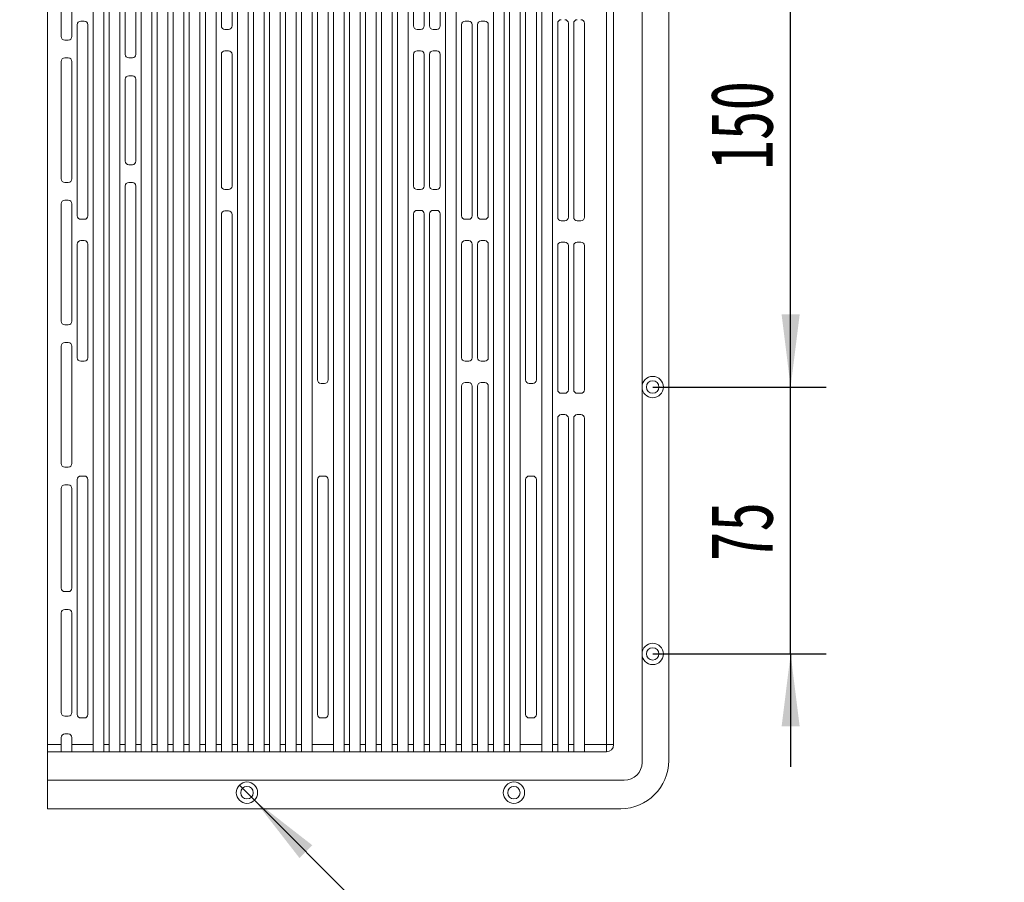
# Model space of a CAD drawing. Header units: millimetres. Extents: x 0 to 658, y -2 to 210.
# Tile 6 of 11: x 218 to 273, y 76 to 125. Entities that reach past the tile are written whole.
import ezdxf

# ---------------------------------------------------------------- set-up
doc = ezdxf.new("R2010")
doc.units = ezdxf.units.MM
doc.layers.add('图框', color=7, linetype='Continuous')
doc.styles.add('SLDTEXTSTYLE0', font='TXT', dxfattribs={"width": 0.7, "bigfont": 'bigfont'})
doc.styles.add('SLDTEXTSTYLE1', font='TXT', dxfattribs={"width": 0.7})
doc.styles.add('SLDTEXTSTYLE4', font='TXT', dxfattribs={"width": 0.633333})
doc.styles.add('SLDTEXTSTYLE7', font='TXT', dxfattribs={"width": 0.642857})
doc.dimstyles.new('SLDDIMSTYLE0', dxfattribs={"dimtxt": 3.5, "dimasz": 4.08, "dimexe": 0, "dimexo": 0.0625, "dimgap": 0.875, "dimtad": 2, "dimlfac": 5, "dimrnd": 1e-09, "dimzin": 12, "dimdsep": 46, "dimtxsty": 'SLDTEXTSTYLE1', "dimsah": 1, "dimcen": 0.09, "dimadec": 0, "dimazin": 3, "dimtfac": 1, "dimtofl": 0, "dimtmove": 0, "dimatfit": 3, "dimfxl": 0, "dimfrac": 2, "dimtolj": 1, "dimtzin": 12, "dimarcsym": 0})
doc.dimstyles.new('SLDDIMSTYLE1', dxfattribs={"dimtxt": 3.5, "dimasz": 4.08, "dimexe": 0, "dimexo": 0.0625, "dimgap": 0.875, "dimtad": 0, "dimtih": 1, "dimtoh": 1, "dimdec": 6, "dimlfac": 5, "dimrnd": 1e-09, "dimzin": 12, "dimdsep": 46, "dimtxsty": 'SLDTEXTSTYLE1', "dimblk1": 'NONE', "dimsah": 1, "dimcen": 0, "dimadec": 0, "dimazin": 3, "dimtfac": 1, "dimtmove": 0, "dimatfit": 3, "dimldrblk": 'NONE', "dimfxl": 0, "dimfrac": 2, "dimtolj": 1, "dimtzin": 12, "dimarcsym": 0})
doc.dimstyles.new('SLDDIMSTYLE2', dxfattribs={"dimtxt": 3.5, "dimasz": 4.08, "dimexe": 0, "dimexo": 0.0625, "dimgap": 0.875, "dimtad": 2, "dimlfac": 5, "dimrnd": 1e-09, "dimzin": 12, "dimdsep": 46, "dimtxsty": 'SLDTEXTSTYLE1', "dimsah": 1, "dimcen": 0.09, "dimadec": 0, "dimazin": 3, "dimtfac": 1, "dimtmove": 0, "dimatfit": 0, "dimfxl": 0, "dimfrac": 2, "dimtolj": 1, "dimtzin": 12, "dimarcsym": 0})
doc.dimstyles.new('SLDDIMSTYLE6', dxfattribs={"dimtxt": 3.5, "dimasz": 4.08, "dimexe": 0, "dimexo": 0.0625, "dimgap": 0.875, "dimtad": 0, "dimtih": 1, "dimtoh": 1, "dimlfac": 5, "dimrnd": 1e-09, "dimzin": 4, "dimdsep": 46, "dimtxsty": 'SLDTEXTSTYLE1', "dimblk1": 'NONE', "dimsah": 1, "dimcen": 0, "dimadec": 0, "dimazin": 1, "dimtfac": 1, "dimtmove": 0, "dimatfit": 3, "dimldrblk": 'NONE', "dimfxl": 0, "dimfrac": 2, "dimtolj": 1, "dimtzin": 12, "dimarcsym": 0})

# ---------------------------------------------------------------- blocks, each defined once
blk = doc.blocks.new('SW_SYMBOL_HOLE_DEPTH')
at = {"layer": '图框', "color": 0}
for p, q in [((0, 875), (800, 875)), ((400, 875), (400, 75)), ((100, 555), (400, 75)), ((700, 555), (400, 75))]:
    blk.add_line(p, q, dxfattribs=at)
blk = doc.blocks.new('SW_SYMBOL_HOLE_SINK')
at = {"layer": '图框', "color": 0}
for p, q in [((0, 875), (800, 75)), ((800, 75), (1600, 875))]:
    blk.add_line(p, q, dxfattribs=at)
blk = doc.blocks.new('_D_1')
at = {"layer": '图框'}
for p, q in [((113.951, 85.067), (114.413, 84.852)), ((114.413, 84.852), (161.264, 63.058)), ((161.264, 63.058), (210.309, 63.058))]:
    blk.add_line(p, q, dxfattribs=at)
blk.add_solid([(114.413, 84.852), (117.898, 82.671), (118.327, 83.592)], dxfattribs=at)
at = {"layer": '图框', "xscale": 0.004072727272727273, "yscale": 0.004072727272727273, "zscale": 0.004072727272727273}
for name, p in [('SW_SYMBOL_HOLE_DEPTH', (199.005, 62.417)), ('SW_SYMBOL_HOLE_DEPTH', (187.701, 57.417)), ('SW_SYMBOL_HOLE_SINK', (162.852, 52.417))]:
    blk.add_blockref(name, p, dxfattribs=at)
at = {"layer": '图框', "char_height": 3.5, "attachment_point": 1}
for s, insert, style in [('26 x  M2.5 - 6H', (166.416, 66.643), 'SLDTEXTSTYLE4'), ('5', (204.64, 66.643), 'SLDTEXTSTYLE1'), ('%%c', (171.61, 61.643), 'SLDTEXTSTYLE1'), ('2.05', (177.449, 61.643), 'SLDTEXTSTYLE1'), ('4.50', (193.336, 61.643), 'SLDTEXTSTYLE1'), ('%%c', (169.777, 56.643), 'SLDTEXTSTYLE1'), ('2.55 X 90\\M+1818B, \\M+18BDF\\M+1925B', (175.616, 56.643), 'SLDTEXTSTYLE0')]:
    blk.add_mtext(s, dxfattribs=dict(at, insert=insert, style=style))
blk = doc.blocks.new('_NONE')
blk = doc.blocks.new('_D_42')
at = {"layer": '图框'}
for p, q in [((253.614, 134.16), (263.364, 134.16)), ((261.364, 104.16), (261.364, 134.16)), ((253.614, 104.16), (263.364, 104.16))]:
    blk.add_line(p, q, dxfattribs=at)
for points in [[(261.364, 134.16), (260.856, 130.08), (261.872, 130.08)], [(261.364, 104.16), (261.872, 108.24), (260.856, 108.24)]]:
    blk.add_solid(points, dxfattribs=at)
at = {"layer": '图框', "insert": (256.852, 116.37), "char_height": 3.5, "attachment_point": 1, "rotation": 90, "style": 'SLDTEXTSTYLE1'}
blk.add_mtext('150', dxfattribs=at)
blk = doc.blocks.new('_D_43')
at = {"layer": '图框'}
for p, q in [((261.364, 104.16), (261.364, 110.51)), ((253.614, 104.16), (263.364, 104.16)), ((261.364, 89.16), (261.364, 104.16)), ((253.614, 89.16), (263.364, 89.16)), ((261.364, 89.16), (261.364, 82.81))]:
    blk.add_line(p, q, dxfattribs=at)
for points in [[(261.364, 104.16), (261.872, 108.24), (260.856, 108.24)], [(261.364, 89.16), (260.856, 85.08), (261.872, 85.08)]]:
    blk.add_solid(points, dxfattribs=at)
at = {"layer": '图框', "insert": (256.852, 94.37), "char_height": 3.5, "attachment_point": 1, "rotation": 90, "style": 'SLDTEXTSTYLE1'}
blk.add_mtext('75', dxfattribs=at)
blk = doc.blocks.new('SW_SYMBOL_HOLE_SPOT')
at = {"layer": '图框', "color": 0}
for p, q in [((0, 875), (0, 75)), ((1600, 75), (1600, 875)), ((0, 75), (1600, 75))]:
    blk.add_line(p, q, dxfattribs=at)
blk = doc.blocks.new('_D_47')
at = {"layer": '图框'}
for p, q in [((230.39, 81.784), (231.238, 80.935)), ((231.238, 80.935), (247.269, 64.886)), ((247.269, 64.886), (288.982, 64.886))]:
    blk.add_line(p, q, dxfattribs=at)
blk.add_solid([(231.238, 80.935), (233.762, 77.69), (234.481, 78.408)], dxfattribs=at)
at = {"layer": '图框', "xscale": 0.004072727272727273, "yscale": 0.004072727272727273, "zscale": 0.004072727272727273}
for name, p in [('SW_SYMBOL_HOLE_DEPTH', (273.095, 64.245)), ('SW_SYMBOL_HOLE_SINK', (254.356, 59.245)), ('SW_SYMBOL_HOLE_SPOT', (253.541, 54.245)), ('SW_SYMBOL_HOLE_DEPTH', (270.447, 54.245))]:
    blk.add_blockref(name, p, dxfattribs=at)
at = {"layer": '图框', "char_height": 3.5, "attachment_point": 1}
for s, insert, style in [('%%c', (257.004, 68.471), 'SLDTEXTSTYLE1'), ('8 x', (248.857, 68.471), 'SLDTEXTSTYLE4'), ('3.50', (262.843, 68.471), 'SLDTEXTSTYLE1'), ('11.50', (278.73, 68.471), 'SLDTEXTSTYLE1'), ('%%c', (261.281, 63.471), 'SLDTEXTSTYLE1'), ('6 X 90°', (267.12, 63.471), 'SLDTEXTSTYLE7'), ('%%c', (260.466, 58.471), 'SLDTEXTSTYLE1'), ('6', (266.305, 58.471), 'SLDTEXTSTYLE1'), ('0.50', (276.082, 58.471), 'SLDTEXTSTYLE1')]:
    blk.add_mtext(s, dxfattribs=dict(at, insert=insert, style=style))

msp = doc.modelspace()

# ---------------------------------------------------------------- linework, layer by layer
at = {"color": 7, "linetype": 'Continuous', "lineweight": 15}
for p, q in [((253.01403671, 83.05974756), (253.01403671, 155.25974636)), ((254.51403677, 83.15974627), (254.51403677, 155.15974616)), ((219.61403683, 154.25974582), (219.61403683, 84.05974661)), ((222.17403695, 154.25974582), (222.17403695, 84.05974661)), ((222.77403667, 84.05974661), (222.77403667, 154.25974582)), ((223.07403728, 84.05974661), (223.07403728, 154.25974582)), ((223.67403701, 84.05974661), (223.67403701, 154.25974582)), ((223.97403687, 122.85974626), (223.97403687, 154.25974582)), ((224.57403697, 122.85974626), (224.57403697, 154.25974582)), ((224.87403683, 84.05974661), (224.87403683, 154.25974582)), ((225.47403693, 84.05974661), (225.47403693, 154.25974582)), ((225.77403679, 84.05974661), (225.77403679, 154.25974582)), ((226.37403689, 84.05974661), (226.37403689, 154.25974582)), ((226.67403675, 84.05974661), (226.67403675, 154.25974582)), ((227.27403685, 84.05974661), (227.27403685, 154.25974582)), ((227.5740369, 84.05974661), (227.5740369, 154.25974582)), ((228.174037, 84.05974661), (228.174037, 154.25974582)), ((228.47403686, 84.05974661), (228.47403686, 154.25974582)), ((229.07403696, 84.05974661), (229.07403696, 154.25974582)), ((229.37403692, 124.45974652), (229.37403692, 154.25974582)), ((229.97403692, 124.45974652), (229.97403692, 154.25974582)), ((230.27403692, 84.05974661), (230.27403692, 154.25974582)), ((230.87403693, 84.05974661), (230.87403693, 154.25974582)), ((231.17403693, 84.05974661), (231.17403693, 154.25974582)), ((231.77403694, 84.05974661), (231.77403694, 154.25974582)), ((232.07403689, 84.05974661), (232.07403689, 154.25974582)), ((232.67403699, 84.05974661), (232.67403699, 154.25974582)), ((232.97403685, 84.05974661), (232.97403685, 154.25974582)), ((233.57403695, 84.05974661), (233.57403695, 154.25974582)), ((233.87403682, 84.05974661), (233.87403682, 154.25974582)), ((234.47403691, 84.05974661), (234.47403691, 154.25974582)), ((235.67403674, 84.05974661), (235.67403674, 154.25974582)), ((236.27403684, 84.05974661), (236.27403684, 154.25974582)), ((236.57403707, 84.05974661), (236.57403707, 154.25974582)), ((237.1740368, 84.05974661), (237.1740368, 154.25974582)), ((237.47403666, 84.05974661), (237.47403666, 154.25974582)), ((238.07403713, 84.05974661), (238.07403713, 154.25974582)), ((238.37403699, 84.05974661), (238.37403699, 154.25974582)), ((238.97403672, 84.05974661), (238.97403672, 154.25974582)), ((239.27403658, 84.05974661), (239.27403658, 154.25974582)), ((239.87403705, 84.05974661), (239.87403705, 154.25974582)), ((240.17403692, 124.45974652), (240.17403692, 154.25974582)), ((240.77403664, 124.45974652), (240.77403664, 154.25974582)), ((241.07403725, 124.45974652), (241.07403725, 154.25974582)), ((241.67403698, 124.45974652), (241.67403698, 154.25974582)), ((241.97403684, 84.05974661), (241.97403684, 154.25974582)), ((242.57403657, 84.05974661), (242.57403657, 154.25974582)), ((244.6740371, 84.05974661), (244.6740371, 154.25974582)), ((245.27403682, 84.05974661), (245.27403682, 154.25974582)), ((245.57403743, 84.05974661), (245.57403743, 154.25974582)), ((246.17403716, 84.05974661), (246.17403716, 154.25974582)), ((247.37403661, 84.05974661), (247.37403661, 154.25974582)), ((247.97403633, 84.05974661), (247.97403633, 154.25974582)), ((251.01403713, 84.05974661), (251.01403713, 154.25974582)), ((251.41403645, 154.25974582), (251.41403645, 84.05974661)), ((234.77403678, 104.55974792), (234.77403678, 133.75974637)), ((235.37403688, 104.55974792), (235.37403688, 133.75974637)), ((246.47403627, 104.55974792), (246.47403627, 133.75974637)), ((247.07403749, 104.55974792), (247.07403749, 133.75974637)), ((220.37403702, 123.8597468), (220.37403702, 130.45974676)), ((220.97403675, 123.8597468), (220.97403675, 130.45974676)), ((221.27403661, 113.78974621), (221.27403661, 124.52974622)), ((221.47403702, 124.72974662), (221.67403668, 124.72974662)), ((221.87403708, 113.78974621), (221.87403708, 124.52974622)), ((242.87403717, 113.78974621), (242.87403717, 124.52974622)), ((243.07403683, 124.72974662), (243.27403724, 124.72974662)), ((243.47403764, 113.78974621), (243.47403764, 124.52974622)), ((243.77403676, 113.78974621), (243.77403676, 124.52974622)), ((243.97403717, 124.72974662), (244.17403757, 124.72974662)), ((244.37403649, 113.78974621), (244.37403649, 124.52974622)), ((248.27403694, 113.70974635), (248.27403694, 124.60974608)), ((248.87403667, 113.70974635), (248.87403667, 124.60974608)), ((249.17403727, 113.70974635), (249.17403727, 124.60974608)), ((249.774037, 113.70974635), (249.774037, 124.60974608)), ((229.57403695, 124.25974612), (229.77403689, 124.25974612)), ((240.37403658, 124.25974612), (240.57403698, 124.25974612)), ((241.27403691, 124.25974612), (241.47403657, 124.25974612)), ((220.77403709, 123.65974639), (220.57403668, 123.65974639)), ((229.37403692, 115.45974617), (229.37403692, 122.85974626)), ((229.57403695, 123.05974667), (229.77403689, 123.05974667)), ((229.97403692, 115.45974617), (229.97403692, 122.85974626)), ((240.17403692, 115.45974617), (240.17403692, 122.85974626)), ((240.37403658, 123.05974667), (240.57403698, 123.05974667)), ((240.77403664, 115.45974617), (240.77403664, 122.85974626)), ((241.07403725, 115.45974617), (241.07403725, 122.85974626)), ((241.27403691, 123.05974667), (241.47403657, 123.05974667)), ((241.67403698, 122.85974626), (241.67403698, 115.45974617)), ((220.37403702, 115.85974698), (220.37403702, 122.45974694)), ((220.57403668, 122.65974586), (220.77403709, 122.65974586)), ((220.97403675, 115.85974698), (220.97403675, 122.45974694)), ((224.37403694, 122.65974586), (224.17403727, 122.65974586)), ((223.97403687, 116.85974602), (223.97403687, 121.45974641)), ((224.17403727, 121.65974681), (224.37403694, 121.65974681)), ((224.57403697, 116.85974602), (224.57403697, 121.45974641)), ((224.37403694, 116.65974711), (224.17403727, 116.65974711)), ((220.77403709, 115.65974657), (220.57403668, 115.65974657)), ((224.17403727, 115.65974657), (224.37403694, 115.65974657)), ((223.97403687, 84.05974661), (223.97403687, 115.45974617)), ((224.57403697, 84.05974661), (224.57403697, 115.45974617)), ((229.57403695, 115.25974576), (229.77403689, 115.25974576)), ((240.37403658, 115.25974576), (240.57403698, 115.25974576)), ((241.27403691, 115.25974576), (241.47403657, 115.25974576)), ((220.57403668, 114.65974604), (220.77403709, 114.65974604)), ((220.37403702, 107.85974716), (220.37403702, 114.45974712)), ((220.97403675, 107.85974716), (220.97403675, 114.45974712)), ((229.57403695, 114.05974631), (229.77403689, 114.05974631)), ((240.37403658, 114.0905783), (240.57403698, 114.0905783)), ((241.27403691, 114.0905783), (241.47403657, 114.0905783)), ((221.47403702, 113.5897458), (221.67403668, 113.5897458)), ((229.37403692, 84.05974661), (229.37403692, 113.8597459)), ((229.97403692, 84.05974661), (229.97403692, 113.8597459)), ((240.17403692, 84.05974661), (240.17403692, 113.8905779)), ((240.77403664, 84.05974661), (240.77403664, 113.8905779)), ((241.07403725, 84.05974661), (241.07403725, 113.8905779)), ((241.67403698, 84.05974661), (241.67403698, 113.8905779)), ((243.07403683, 113.5897458), (243.27403724, 113.5897458)), ((243.97403717, 113.5897458), (244.17403757, 113.5897458)), ((248.47403735, 113.50974594), (248.67403626, 113.50974594)), ((249.37403619, 113.50974594), (249.5740366, 113.50974594)), ((221.47403702, 112.38974784), (221.67403668, 112.38974784)), ((243.07403683, 112.38974784), (243.27403724, 112.38974784)), ((243.97403717, 112.38974784), (244.17403757, 112.38974784)), ((221.27403661, 105.80974673), (221.27403661, 112.18974744)), ((221.87403708, 105.80974673), (221.87403708, 112.18974744)), ((242.87403717, 105.80974673), (242.87403717, 112.18974744)), ((243.47403764, 105.80974673), (243.47403764, 112.18974744)), ((243.77403676, 105.80974673), (243.77403676, 112.18974744)), ((244.37403649, 105.80974673), (244.37403649, 112.18974744)), ((248.27403694, 104.00974606), (248.27403694, 112.10974608)), ((248.47403735, 112.30974649), (248.67403626, 112.30974649)), ((248.87403667, 104.00974606), (248.87403667, 112.10974608)), ((249.17403727, 104.00974606), (249.17403727, 112.10974608)), ((249.37403619, 112.30974649), (249.5740366, 112.30974649)), ((249.774037, 104.00974606), (249.774037, 112.10974608)), ((220.77403709, 107.65974675), (220.57403668, 107.65974675)), ((220.37403702, 99.85974585), (220.37403702, 106.4597473)), ((220.57403668, 106.6597477), (220.77403709, 106.6597477)), ((220.97403675, 99.85974585), (220.97403675, 106.4597473)), ((221.47403702, 105.60974632), (221.67403668, 105.60974632)), ((243.07403683, 105.60974632), (243.27403724, 105.60974632)), ((243.97403717, 105.60974632), (244.17403757, 105.60974632)), ((234.97403681, 104.35974751), (235.17403684, 104.35974751)), ((242.87403717, 84.05974661), (242.87403717, 104.20974647)), ((243.07403683, 104.40974687), (243.27403724, 104.40974687)), ((243.47403764, 84.05974661), (243.47403764, 104.20974647)), ((243.77403676, 84.05974661), (243.77403676, 104.20974647)), ((243.97403717, 104.40974687), (244.17403757, 104.40974687)), ((244.37403649, 84.05974661), (244.37403649, 104.20974647)), ((246.67403668, 104.35974751), (246.87403708, 104.35974751)), ((248.47403735, 103.80974565), (248.67403626, 103.80974565)), ((249.37403619, 103.80974565), (249.5740366, 103.80974565)), ((248.27403694, 84.05974661), (248.27403694, 102.4097458)), ((248.47403735, 102.6097462), (248.67403626, 102.6097462)), ((248.87403667, 84.05974661), (248.87403667, 102.4097458)), ((249.17403727, 84.05974661), (249.17403727, 102.4097458)), ((249.37403619, 102.6097462), (249.5740366, 102.6097462)), ((249.774037, 84.05974661), (249.774037, 102.4097458)), ((220.77403709, 99.65974544), (220.57403668, 99.65974544)), ((221.47403702, 99.15974592), (221.67403668, 99.15974592)), ((234.97403681, 99.15974592), (235.17403684, 99.15974592)), ((246.67403668, 99.15974592), (246.87403708, 99.15974592)), ((220.57403668, 98.65974639), (220.77403709, 98.65974639)), ((221.27403661, 85.75974856), (221.27403661, 98.95974551)), ((221.87403708, 85.75974856), (221.87403708, 98.95974551)), ((234.77403678, 85.75974856), (234.77403678, 98.95974551)), ((235.37403688, 85.75974856), (235.37403688, 98.95974551)), ((246.47403627, 85.75974856), (246.47403627, 98.95974551)), ((247.07403749, 85.75974856), (247.07403749, 98.95974551)), ((220.37403702, 92.85974656), (220.37403702, 98.45974599)), ((220.97403675, 92.85974656), (220.97403675, 98.45974599)), ((220.77403709, 92.65974616), (220.57403668, 92.65974616)), ((220.37403702, 85.85974728), (220.37403702, 91.4597467)), ((220.57403668, 91.65974711), (220.77403709, 91.65974711)), ((220.97403675, 85.85974728), (220.97403675, 91.4597467)), ((220.77403709, 85.65974389), (220.57403668, 85.65974389)), ((221.47403702, 85.55974518), (221.67403668, 85.55974518)), ((234.97403681, 85.55974518), (235.17403684, 85.55974518)), ((246.67403668, 85.55974518), (246.87403708, 85.55974518)), ((220.57403668, 84.65974484), (220.77403709, 84.65974484)), ((220.37403702, 84.05974661), (220.37403702, 84.45974742)), ((220.97403675, 84.05974661), (220.97403675, 84.45974742)), ((219.61403683, 84.05974661), (220.37403702, 84.05974661)), ((219.61403683, 83.6597458), (219.61403683, 84.05974661)), ((220.37403702, 83.6597458), (219.61403683, 83.6597458)), ((219.61403683, 83.6597458), (219.61403683, 82.05974852)), ((220.37403702, 83.6597458), (220.37403702, 84.05974661)), ((220.37403702, 83.6597458), (220.97403675, 83.6597458)), ((220.97403675, 84.05974661), (222.17403695, 84.05974661)), ((220.97403675, 83.6597458), (220.97403675, 84.05974661)), ((222.17403695, 83.6597458), (220.97403675, 83.6597458)), ((222.17403695, 84.05974661), (222.17403695, 83.6597458)), ((222.17403695, 83.6597458), (222.77403667, 83.6597458)), ((222.77403667, 84.05974661), (223.07403728, 84.05974661)), ((222.77403667, 83.6597458), (222.77403667, 84.05974661)), ((223.07403728, 83.6597458), (222.77403667, 83.6597458)), ((223.07403728, 83.6597458), (223.07403728, 84.05974661)), ((223.07403728, 83.6597458), (223.67403701, 83.6597458)), ((223.67403701, 84.05974661), (223.97403687, 84.05974661)), ((223.67403701, 83.6597458), (223.67403701, 84.05974661)), ((223.97403687, 83.6597458), (223.67403701, 83.6597458)), ((223.97403687, 83.6597458), (223.97403687, 84.05974661)), ((223.97403687, 83.6597458), (224.57403697, 83.6597458)), ((224.57403697, 84.05974661), (224.87403683, 84.05974661)), ((224.57403697, 83.6597458), (224.57403697, 84.05974661)), ((224.87403683, 83.6597458), (224.57403697, 83.6597458)), ((224.87403683, 83.6597458), (224.87403683, 84.05974661)), ((224.87403683, 83.6597458), (225.47403693, 83.6597458)), ((225.47403693, 84.05974661), (225.77403679, 84.05974661)), ((225.47403693, 83.6597458), (225.47403693, 84.05974661)), ((225.77403679, 83.6597458), (225.47403693, 83.6597458)), ((225.77403679, 83.6597458), (225.77403679, 84.05974661)), ((225.77403679, 83.6597458), (226.37403689, 83.6597458)), ((226.37403689, 84.05974661), (226.67403675, 84.05974661)), ((226.37403689, 83.6597458), (226.37403689, 84.05974661)), ((226.67403675, 83.6597458), (226.37403689, 83.6597458)), ((226.67403675, 83.6597458), (226.67403675, 84.05974661)), ((226.67403675, 83.6597458), (227.27403685, 83.6597458)), ((227.27403685, 84.05974661), (227.5740369, 84.05974661)), ((227.27403685, 83.6597458), (227.27403685, 84.05974661)), ((227.5740369, 83.6597458), (227.27403685, 83.6597458)), ((227.5740369, 83.6597458), (227.5740369, 84.05974661)), ((227.5740369, 83.6597458), (228.174037, 83.6597458)), ((228.174037, 84.05974661), (228.47403686, 84.05974661)), ((228.174037, 83.6597458), (228.174037, 84.05974661)), ((228.47403686, 83.6597458), (228.174037, 83.6597458)), ((228.47403686, 83.6597458), (228.47403686, 84.05974661)), ((228.47403686, 83.6597458), (229.07403696, 83.6597458)), ((229.07403696, 84.05974661), (229.37403692, 84.05974661)), ((229.07403696, 83.6597458), (229.07403696, 84.05974661)), ((229.37403692, 83.6597458), (229.07403696, 83.6597458)), ((229.37403692, 83.6597458), (229.37403692, 84.05974661)), ((229.37403692, 83.6597458), (229.97403692, 83.6597458)), ((229.97403692, 84.05974661), (230.27403692, 84.05974661)), ((229.97403692, 83.6597458), (229.97403692, 84.05974661)), ((230.27403692, 83.6597458), (229.97403692, 83.6597458)), ((230.27403692, 83.6597458), (230.27403692, 84.05974661)), ((230.27403692, 83.6597458), (230.87403693, 83.6597458)), ((230.87403693, 84.05974661), (231.17403693, 84.05974661)), ((230.87403693, 83.6597458), (230.87403693, 84.05974661)), ((231.17403693, 83.6597458), (230.87403693, 83.6597458)), ((231.17403693, 83.6597458), (231.17403693, 84.05974661)), ((231.17403693, 83.6597458), (231.77403694, 83.6597458)), ((231.77403694, 84.05974661), (232.07403689, 84.05974661)), ((231.77403694, 83.6597458), (231.77403694, 84.05974661)), ((232.07403689, 83.6597458), (231.77403694, 83.6597458)), ((232.07403689, 83.6597458), (232.07403689, 84.05974661)), ((232.07403689, 83.6597458), (232.67403699, 83.6597458)), ((232.67403699, 84.05974661), (232.97403685, 84.05974661)), ((232.67403699, 83.6597458), (232.67403699, 84.05974661)), ((232.97403685, 83.6597458), (232.67403699, 83.6597458)), ((232.97403685, 83.6597458), (232.97403685, 84.05974661)), ((232.97403685, 83.6597458), (233.57403695, 83.6597458)), ((233.57403695, 84.05974661), (233.87403682, 84.05974661)), ((233.57403695, 83.6597458), (233.57403695, 84.05974661)), ((233.87403682, 83.6597458), (233.57403695, 83.6597458)), ((233.87403682, 83.6597458), (233.87403682, 84.05974661)), ((233.87403682, 83.6597458), (234.47403691, 83.6597458)), ((234.47403691, 84.05974661), (235.67403674, 84.05974661)), ((234.47403691, 83.6597458), (234.47403691, 84.05974661)), ((235.67403674, 83.6597458), (234.47403691, 83.6597458)), ((235.67403674, 83.6597458), (235.67403674, 84.05974661)), ((235.67403674, 83.6597458), (236.27403684, 83.6597458)), ((236.27403684, 84.05974661), (236.57403707, 84.05974661)), ((236.27403684, 83.6597458), (236.27403684, 84.05974661)), ((236.57403707, 83.6597458), (236.27403684, 83.6597458)), ((236.57403707, 83.6597458), (236.57403707, 84.05974661)), ((236.57403707, 83.6597458), (237.1740368, 83.6597458)), ((237.1740368, 84.05974661), (237.47403666, 84.05974661)), ((237.1740368, 83.6597458), (237.1740368, 84.05974661)), ((237.47403666, 83.6597458), (237.1740368, 83.6597458)), ((237.47403666, 83.6597458), (237.47403666, 84.05974661)), ((237.47403666, 83.6597458), (238.07403713, 83.6597458)), ((238.07403713, 84.05974661), (238.37403699, 84.05974661)), ((238.07403713, 83.6597458), (238.07403713, 84.05974661)), ((238.37403699, 83.6597458), (238.07403713, 83.6597458)), ((238.37403699, 83.6597458), (238.37403699, 84.05974661)), ((238.37403699, 83.6597458), (238.97403672, 83.6597458)), ((238.97403672, 84.05974661), (239.27403658, 84.05974661)), ((238.97403672, 83.6597458), (238.97403672, 84.05974661)), ((239.27403658, 83.6597458), (238.97403672, 83.6597458)), ((239.27403658, 83.6597458), (239.27403658, 84.05974661)), ((239.27403658, 83.6597458), (239.87403705, 83.6597458)), ((239.87403705, 84.05974661), (240.17403692, 84.05974661)), ((239.87403705, 83.6597458), (239.87403705, 84.05974661)), ((240.17403692, 83.6597458), (239.87403705, 83.6597458)), ((240.17403692, 83.6597458), (240.17403692, 84.05974661)), ((240.17403692, 83.6597458), (240.77403664, 83.6597458)), ((240.77403664, 84.05974661), (241.07403725, 84.05974661)), ((240.77403664, 83.6597458), (240.77403664, 84.05974661)), ((241.07403725, 83.6597458), (240.77403664, 83.6597458)), ((241.07403725, 83.6597458), (241.07403725, 84.05974661)), ((241.07403725, 83.6597458), (241.67403698, 83.6597458)), ((241.67403698, 84.05974661), (241.97403684, 84.05974661)), ((241.67403698, 83.6597458), (241.67403698, 84.05974661)), ((241.97403684, 83.6597458), (241.67403698, 83.6597458)), ((241.97403684, 83.6597458), (241.97403684, 84.05974661)), ((241.97403684, 83.6597458), (242.57403657, 83.6597458)), ((242.57403657, 84.05974661), (242.87403717, 84.05974661)), ((242.57403657, 83.6597458), (242.57403657, 84.05974661)), ((242.87403717, 83.6597458), (242.57403657, 83.6597458)), ((242.87403717, 83.6597458), (242.87403717, 84.05974661)), ((242.87403717, 83.6597458), (243.47403764, 83.6597458)), ((243.47403764, 84.05974661), (243.77403676, 84.05974661)), ((243.47403764, 83.6597458), (243.47403764, 84.05974661)), ((243.77403676, 83.6597458), (243.47403764, 83.6597458)), ((243.77403676, 83.6597458), (243.77403676, 84.05974661)), ((243.77403676, 83.6597458), (244.37403649, 83.6597458)), ((244.37403649, 84.05974661), (244.6740371, 84.05974661)), ((244.37403649, 83.6597458), (244.37403649, 84.05974661)), ((244.6740371, 83.6597458), (244.37403649, 83.6597458)), ((244.6740371, 83.6597458), (244.6740371, 84.05974661)), ((244.6740371, 83.6597458), (245.27403682, 83.6597458)), ((245.27403682, 84.05974661), (245.57403743, 84.05974661)), ((245.27403682, 83.6597458), (245.27403682, 84.05974661)), ((245.57403743, 83.6597458), (245.27403682, 83.6597458)), ((245.57403743, 83.6597458), (245.57403743, 84.05974661)), ((245.57403743, 83.6597458), (246.17403716, 83.6597458)), ((246.17403716, 84.05974661), (247.37403661, 84.05974661)), ((246.17403716, 83.6597458), (246.17403716, 84.05974661)), ((247.37403661, 83.6597458), (246.17403716, 83.6597458)), ((247.37403661, 83.6597458), (247.37403661, 84.05974661)), ((247.37403661, 83.6597458), (247.97403633, 83.6597458)), ((247.97403633, 84.05974661), (248.27403694, 84.05974661)), ((247.97403633, 83.6597458), (247.97403633, 84.05974661)), ((248.27403694, 83.6597458), (247.97403633, 83.6597458)), ((248.27403694, 83.6597458), (248.27403694, 84.05974661)), ((248.27403694, 83.6597458), (248.87403667, 83.6597458)), ((248.87403667, 84.05974661), (249.17403727, 84.05974661)), ((248.87403667, 83.6597458), (248.87403667, 84.05974661)), ((249.17403727, 83.6597458), (248.87403667, 83.6597458)), ((249.17403727, 83.6597458), (249.17403727, 84.05974661)), ((249.17403727, 83.6597458), (249.774037, 83.6597458)), ((249.774037, 84.05974661), (251.01403713, 84.05974661)), ((249.774037, 83.6597458), (249.774037, 84.05974661)), ((251.01403713, 83.6597458), (249.774037, 83.6597458)), ((251.01403713, 84.05974661), (251.01403713, 83.6597458)), ((251.01403713, 84.05974661), (251.41403645, 84.05974661)), ((219.61403683, 82.05974852), (252.01403767, 82.05974852)), ((219.61403683, 80.45974527), (219.61403683, 82.05974852)), ((219.61403683, 80.45974527), (251.81403726, 80.45974527))]:
    msp.add_line(p, q, dxfattribs=at)
for centre, radius in [((253.61403692, 104.15974644), 0.6), ((253.61403692, 104.15974644), 0.35), ((253.61403692, 89.15974644), 0.6), ((253.61403692, 89.15974644), 0.35), ((230.81403692, 81.35974644), 0.6), ((245.81403692, 81.35974644), 0.6), ((230.81403692, 81.35974644), 0.35), ((245.81403692, 81.35974644), 0.35)]:
    msp.add_circle(centre, radius, dxfattribs=at)
for centre, radius, start, end in [((221.47403692, 124.52974644), 0.2, 90, 180), ((221.67403692, 124.52974644), 0.2, 0, 90), ((243.07403692, 124.52974644), 0.2, 90, 180), ((243.27403692, 124.52974644), 0.2, 0, 90), ((243.97403692, 124.52974644), 0.2, 90, 180), ((244.17403692, 124.52974644), 0.2, 0, 90), ((248.47403692, 124.60974644), 0.2, 90, 180), ((248.67403692, 124.60974644), 0.2, 0, 90), ((249.37403692, 124.60974644), 0.2, 90, 180), ((249.57403692, 124.60974644), 0.2, 0, 90), ((229.57403692, 124.45974644), 0.2, 180, 270), ((229.77403692, 124.45974644), 0.2, 270, 0), ((240.37403692, 124.45974644), 0.2, 180, 270), ((240.57403692, 124.45974644), 0.2, 270, 0), ((241.27403692, 124.45974644), 0.2, 180, 270), ((241.47403692, 124.45974644), 0.2, 270, 0), ((220.57403692, 123.85974644), 0.2, 180, 270), ((220.77403692, 123.85974644), 0.2, 270, 0), ((224.17403692, 122.85974644), 0.2, 180, 270), ((224.37403692, 122.85974644), 0.2, 270, 0), ((229.57403692, 122.85974644), 0.2, 90, 180), ((229.77403692, 122.85974644), 0.2, 0, 90), ((240.37403692, 122.85974644), 0.2, 90, 180), ((240.57403692, 122.85974644), 0.2, 0, 90), ((241.27403692, 122.85974644), 0.2, 90, 180), ((241.47403692, 122.85974644), 0.2, 0, 90), ((220.57403692, 122.45974644), 0.2, 90, 180), ((220.77403692, 122.45974644), 0.2, 0, 90), ((224.17403692, 121.45974644), 0.2, 90, 180), ((224.37403692, 121.45974644), 0.2, 0, 90), ((224.17403692, 116.85974644), 0.2, 180, 270), ((224.37403692, 116.85974644), 0.2, 270, 0), ((220.57403692, 115.85974644), 0.2, 180, 270), ((220.77403692, 115.85974644), 0.2, 270, 0), ((224.17403692, 115.45974644), 0.2, 90, 180), ((224.37403692, 115.45974644), 0.2, 0, 90), ((229.57403692, 115.45974644), 0.2, 180, 270), ((229.77403692, 115.45974644), 0.2, 270, 0), ((240.37403692, 115.45974644), 0.2, 180, 270), ((240.57403692, 115.45974644), 0.2, 270, 0), ((241.27403692, 115.45974644), 0.2, 180, 270), ((241.47403692, 115.45974644), 0.2, 270, 0), ((220.57403692, 114.45974644), 0.2, 90, 180), ((220.77403692, 114.45974644), 0.2, 0, 90), ((229.57403692, 113.85974644), 0.2, 90, 180), ((229.77403692, 113.85974644), 0.2, 0, 90), ((240.37403692, 113.89057805), 0.2, 90, 180), ((240.57403692, 113.89057805), 0.2, 0, 90), ((241.27403692, 113.89057805), 0.2, 90, 180), ((241.47403692, 113.89057805), 0.2, 0, 90), ((221.47403692, 113.78974644), 0.2, 180, 270), ((221.67403692, 113.78974644), 0.2, 270, 0), ((243.07403692, 113.78974644), 0.2, 180, 270), ((243.27403692, 113.78974644), 0.2, 270, 0), ((243.97403692, 113.78974644), 0.2, 180, 270), ((244.17403692, 113.78974644), 0.2, 270, 0), ((248.47403692, 113.70974644), 0.2, 180, 270), ((248.67403692, 113.70974644), 0.2, 270, 0), ((249.37403692, 113.70974644), 0.2, 180, 270), ((249.57403692, 113.70974644), 0.2, 270, 0), ((221.47403692, 112.18974644), 0.2, 90, 180), ((221.67403692, 112.18974644), 0.2, 0, 90), ((243.07403692, 112.18974644), 0.2, 90, 180), ((243.27403692, 112.18974644), 0.2, 0, 90), ((243.97403692, 112.18974644), 0.2, 90, 180), ((244.17403692, 112.18974644), 0.2, 0, 90), ((248.47403692, 112.10974644), 0.2, 90, 180), ((248.67403692, 112.10974644), 0.2, 0, 90), ((249.37403692, 112.10974644), 0.2, 90, 180), ((249.57403692, 112.10974644), 0.2, 0, 90), ((220.57403692, 107.85974644), 0.2, 180, 270), ((220.77403692, 107.85974644), 0.2, 270, 0), ((220.57403692, 106.45974644), 0.2, 90, 180), ((220.77403692, 106.45974644), 0.2, 0, 90), ((221.47403692, 105.80974644), 0.2, 180, 270), ((221.67403692, 105.80974644), 0.2, 270, 0), ((243.07403692, 105.80974644), 0.2, 180, 270), ((243.27403692, 105.80974644), 0.2, 270, 0), ((243.97403692, 105.80974644), 0.2, 180, 270), ((244.17403692, 105.80974644), 0.2, 270, 0), ((234.97403692, 104.55974644), 0.2, 180, 270), ((235.17403692, 104.55974644), 0.2, 270, 0), ((243.07403692, 104.20974644), 0.2, 90, 180), ((243.27403692, 104.20974644), 0.2, 0, 90), ((243.97403692, 104.20974644), 0.2, 90, 180), ((244.17403692, 104.20974644), 0.2, 0, 90), ((246.67403692, 104.55974644), 0.2, 180, 270), ((246.87403692, 104.55974644), 0.2, 270, 0), ((248.47403692, 104.00974644), 0.2, 180, 270), ((248.67403692, 104.00974644), 0.2, 270, 0), ((249.37403692, 104.00974644), 0.2, 180, 270), ((249.57403692, 104.00974644), 0.2, 270, 0), ((248.47403692, 102.40974644), 0.2, 90, 180), ((248.67403692, 102.40974644), 0.2, 0, 90), ((249.37403692, 102.40974644), 0.2, 90, 180), ((249.57403692, 102.40974644), 0.2, 0, 90), ((220.57403692, 99.85974644), 0.2, 180, 270), ((220.77403692, 99.85974644), 0.2, 270, 0), ((221.47403692, 98.95974644), 0.2, 90, 180), ((221.67403692, 98.95974644), 0.2, 0, 90), ((234.97403692, 98.95974644), 0.2, 90, 180), ((235.17403692, 98.95974644), 0.2, 0, 90), ((246.67403692, 98.95974644), 0.2, 90, 180), ((246.87403692, 98.95974644), 0.2, 0, 90), ((220.57403692, 98.45974644), 0.2, 90, 180), ((220.77403692, 98.45974644), 0.2, 0, 90), ((220.57403692, 92.85974644), 0.2, 180, 270), ((220.77403692, 92.85974644), 0.2, 270, 0), ((220.57403692, 91.45974644), 0.2, 90, 180), ((220.77403692, 91.45974644), 0.2, 0, 90), ((220.57403692, 85.85974644), 0.2, 180, 270), ((220.77403692, 85.85974644), 0.2, 270, 0), ((221.47403692, 85.75974644), 0.2, 180, 270), ((221.67403692, 85.75974644), 0.2, 270, 0), ((234.97403692, 85.75974644), 0.2, 180, 270), ((235.17403692, 85.75974644), 0.2, 270, 0), ((246.67403692, 85.75974644), 0.2, 180, 270), ((246.87403692, 85.75974644), 0.2, 270, 0), ((220.57403692, 84.45974644), 0.2, 90, 180), ((220.77403692, 84.45974644), 0.2, 0, 90), ((251.01403692, 84.05974644), 0.4, 270, 0), ((251.81403692, 83.15974644), 2.7, 270, 0), ((252.01403692, 83.05974644), 1, 270, 0)]:
    msp.add_arc(centre, radius, start, end, dxfattribs=at)

# ---------------------------------------------------------------- dimensions: what is measured, and where the dimension line sits
at = {"layer": '图框'}
for base, p1, p2, dimstyle, picture, middle in [((261.36393521, 134.15974644), (253.61403692, 104.15974644), (253.61403692, 134.15974644), 'SLDDIMSTYLE0', '_D_42', (261.36393521, 119.42485222)), ((261.36393521, 104.15974644), (253.61403692, 89.15974644), (253.61403692, 104.15974644), 'SLDDIMSTYLE2', '_D_43', (261.36393521, 96.40652309))]:
    dim = msp.add_linear_dim(base=base, p1=p1, p2=p2, angle=90, dimstyle=dimstyle, dxfattribs=at)
    dim.commit()
    dim.dimension.update_dxf_attribs({"geometry": picture, "text_midpoint": middle, "dimtype": 160})
dim = msp.add_diameter_dim_2p(p1=(113.95082828, 85.06730003), p2=(114.41324465, 84.85219284), text='26 x  M2.5 - 6H {\\fGDT;x} 5\\P%%c 2.05 {\\fGDT;x} 4.50\\P{\\fGDT;w}%%c 2.55 X 90°, 近端', dimstyle='SLDDIMSTYLE1', override={"dimpost": '<>'}, dxfattribs=at)
dim.commit()
dim.dimension.update_dxf_attribs({"geometry": '_D_1', "text_midpoint": (186.58057253, 59.63088507), "dimtype": 163})
dim = msp.add_diameter_dim_2p(p1=(230.39001202, 81.78424954), p2=(231.23806182, 80.93524333), text='8 x <> {\\fGDT;x} 11.50\\P{\\fGDT;w}%%c 6 X 90°\\P{\\fGDT;v}%%c 6 {\\fGDT;x} 0.50', dimstyle='SLDDIMSTYLE6', dxfattribs=at)
dim.commit()
dim.dimension.update_dxf_attribs({"geometry": '_D_47', "text_midpoint": (268.91924168, 61.45891497), "dimtype": 163})

doc.saveas('drawing.dxf')
